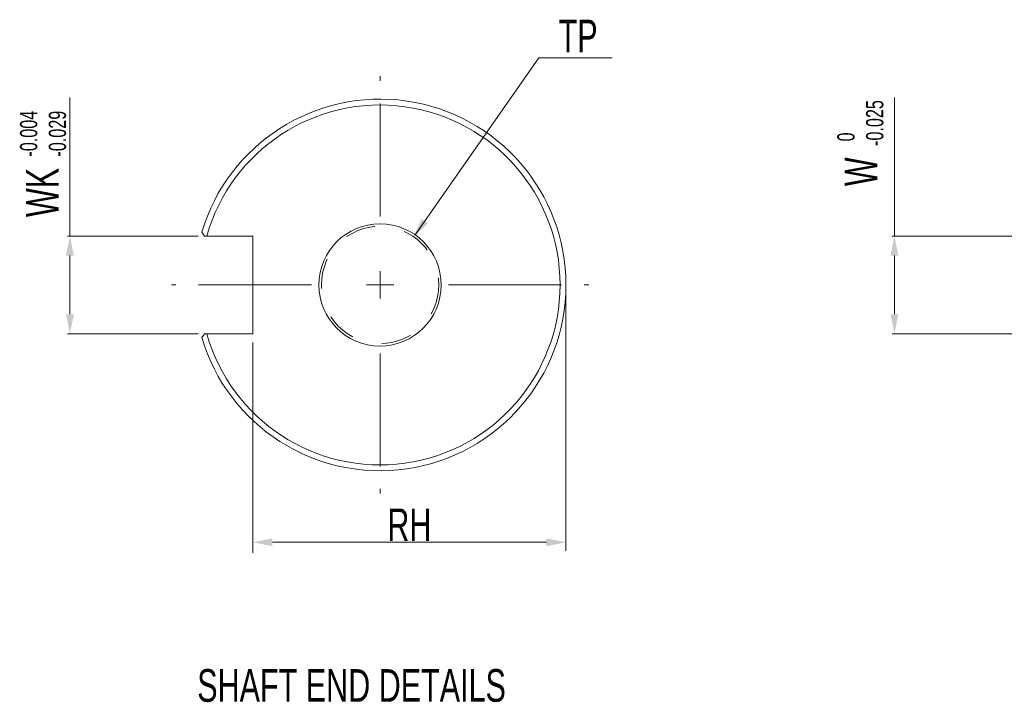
# Model space of a CAD drawing. Header units: millimetres. Extents: x -119 to 301, y 404 to 701.
# Tile 2 of 4: x 136 to 211, y 468 to 521. Entities that reach past the tile are written whole.
import ezdxf

# ---------------------------------------------------------------- set-up
doc = ezdxf.new("R2010")
doc.units = ezdxf.units.MM
doc.header["$LTSCALE"] = 23.1
doc.linetypes.add('CENTER', pattern=[0.6, 0.375, -0.075, 0.075, -0.075])
doc.linetypes.add('HIDDEN', pattern=[0.2, 0.1, -0.1])
doc.layers.get('0').update_dxf_attribs({"linetype": 'CONTINUOUS'})
doc.layers.add('DEFAULT_1', color=7, linetype='CENTER')
doc.layers.add('DEFAULT_2', color=8, linetype='HIDDEN')
doc.styles.get("Standard").update_dxf_attribs({"font": 'txt', "width": 0.7})

# ---------------------------------------------------------------- blocks, each defined once
blk = doc.blocks.new('_FILLED')
at = {"color": 0, "linetype": 'ByBlock'}
blk.add_solid([(0, 0), (-1, 0.2), (-1, -0.2)], dxfattribs=at)

msp = doc.modelspace()

# ---------------------------------------------------------------- linework, layer by layer
at = {"color": 7, "linetype": 'Continuous', "lineweight": 13}
for p, q in [((175.3322830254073, 517.5813739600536), (165.8374172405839, 504.0133275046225)), ((180.932061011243, 517.5813739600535), (175.3322830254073, 517.5813739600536)), ((139.3729041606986, 503.922809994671), (139.3729041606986, 514.5338966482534)), ((202.5817919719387, 503.922809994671), (202.5817919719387, 514.5338966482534)), ((149.2066190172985, 503.922809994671), (139.1929041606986, 503.922809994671)), ((149.6988381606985, 503.922809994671), (149.4838424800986, 504.210515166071)), ((153.3998381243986, 503.922809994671), (149.6988381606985, 503.922809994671)), ((153.3998381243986, 496.422809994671), (153.3998381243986, 503.922809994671)), ((212.4155068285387, 503.922809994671), (202.4017919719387, 503.922809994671)), ((139.3729041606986, 497.922809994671), (139.3729041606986, 502.422809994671)), ((202.5817919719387, 497.922809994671), (202.5817919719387, 502.422809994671)), ((163.1498381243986, 501.222809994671), (163.1498381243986, 499.122809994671)), ((164.1998381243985, 500.172809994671), (162.0998381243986, 500.172809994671)), ((177.3998381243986, 499.510309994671), (177.3998381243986, 479.786121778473)), ((149.2066190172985, 496.422809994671), (139.1929041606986, 496.422809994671)), ((149.6988381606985, 496.422809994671), (149.4838424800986, 496.135104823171)), ((149.6988381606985, 496.422809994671), (153.3998381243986, 496.422809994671)), ((212.4155068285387, 496.422809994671), (202.4017919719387, 496.422809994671)), ((153.3998381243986, 495.760309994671), (153.3998381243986, 479.6336415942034)), ((154.8998381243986, 480.4380069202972), (175.8998381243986, 480.4380069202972))]:
    msp.add_line(p, q, dxfattribs=at)
for radius, start, end in [(14.25, 196.4601098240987, 163.5398901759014), (13.8, 195.7677814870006, 164.2322185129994), (4.6875, 270, 269.6935032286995)]:
    msp.add_arc((163.1498381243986, 500.172809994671), radius, start, end, dxfattribs=at)
at = {"layer": 'DEFAULT_1', "color": 7, "linetype": 'CENTER', "lineweight": 13}
for p, q in [((163.1498381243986, 505.422809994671), (163.1498381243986, 516.172809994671)), ((157.8998381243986, 500.172809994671), (147.1498381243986, 500.172809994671)), ((168.3998381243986, 500.172809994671), (179.1498381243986, 500.172809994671)), ((163.1498381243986, 494.922809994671), (163.1498381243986, 484.172809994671))]:
    msp.add_line(p, q, dxfattribs=at)
at = {"layer": 'DEFAULT_2', "color": 0, "linetype": 'HIDDEN', "lineweight": 13}
msp.add_circle((163.1498381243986, 500.172809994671), 4.5, dxfattribs=at)

# ---------------------------------------------------------------- block references
at = {"color": 7, "linetype": 'Continuous', "lineweight": 13, "yscale": 1.5, "zscale": 1.5}
for p, xscale, rotation in [((165.7130046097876, 503.8325133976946), 1.499999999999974, 235.0158218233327), ((139.3729041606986, 503.922809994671), 1.5, 90), ((202.5817919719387, 503.922809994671), 1.5, 90), ((139.3729041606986, 496.422809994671), 1.5, 270), ((202.5817919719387, 496.422809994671), 1.5, 270), ((153.3998381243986, 480.4380069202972), 1.5, 180)]:
    msp.add_blockref('_FILLED', p, dxfattribs=dict(at, xscale=xscale, rotation=rotation))
at = {"color": 7, "linetype": 'Continuous', "lineweight": 13, "xscale": 1.5, "yscale": 1.5, "zscale": 1.5}
msp.add_blockref('_FILLED', (177.3998381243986, 480.4380069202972), dxfattribs=at)

# ---------------------------------------------------------------- texts
at = {"color": 7, "lineweight": 13, "width": 0.7}
for s, p in [('-0.025', (201.7306626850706, 510.8320196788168)), ('-0.004', (136.869231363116, 510.0176846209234)), ('-0.029', (139.0742313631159, 510.0176846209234)), (' 0', (199.5256626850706, 510.8320196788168))]:
    msp.add_text(s, height=1.323, rotation=90, dxfattribs=at).set_placement(p)
at = {"color": 7, "linetype": 'Continuous', "lineweight": 13, "width": 0.7}
msp.add_text('SHAFT END DETAILS', height=2.5, dxfattribs=at).set_placement((149.1328927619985, 468.211903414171))
at = {"color": 7, "linetype": 'Continuous', "lineweight": 13, "char_height": 2.5, "attachment_point": 5}
for s, insert in [('\\A1;TP', (178.3350433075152, 519.2626959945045)), ('\\A1;RH', (165.3998381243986, 481.7780069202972))]:
    msp.add_mtext(s, dxfattribs=dict(at, insert=insert))
at = {"color": 7, "linetype": 'Continuous', "lineweight": 13, "char_height": 2.5, "attachment_point": 5, "rotation": 90}
for s, insert in [('\\A1;WK', (137.2625565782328, 507.262809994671)), ('\\A1;W', (200.0092368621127, 508.8510519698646))]:
    msp.add_mtext(s, dxfattribs=dict(at, insert=insert))

doc.saveas('drawing.dxf')
